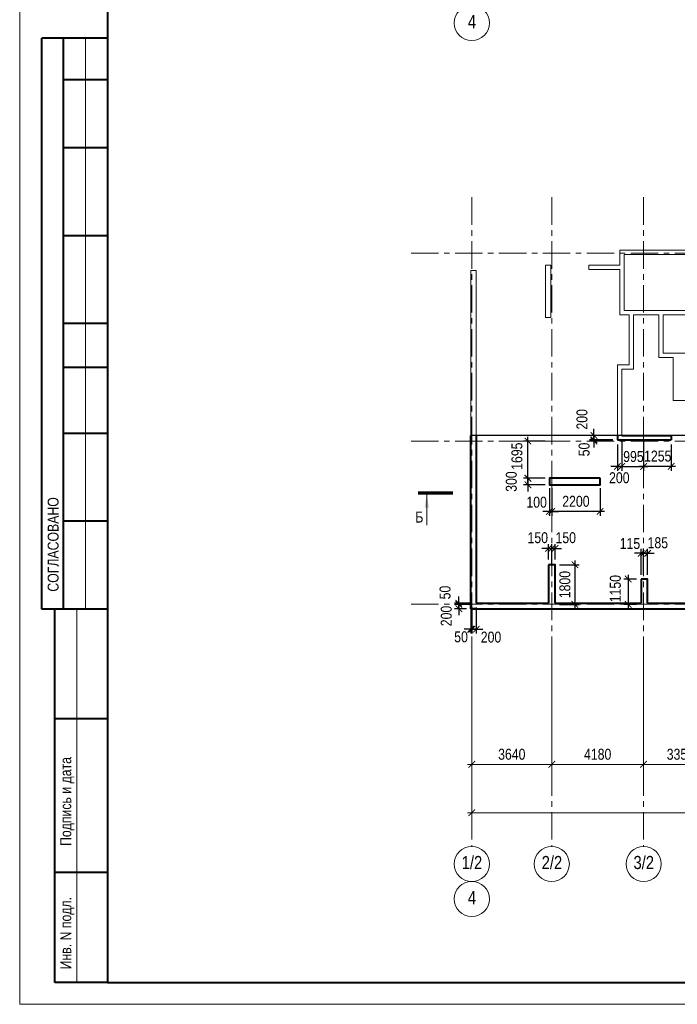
# Model space of a CAD drawing. Extents: x 26966 to 148137, y 549733 to 633733.
# Tile 1 of 29: x 26966 to 56902, y 549733 to 594573. Entities that reach past the tile are written whole.
import ezdxf
from ezdxf.enums import TextEntityAlignment as Align

# ---------------------------------------------------------------- set-up
doc = ezdxf.new("R2010")
doc.units = 0
doc.header["$LTSCALE"] = 1000
doc.header["$MEASUREMENT"] = 0
doc.linetypes.add('CENTER', pattern=[2, 1.25, -0.25, 0.25, -0.25])
for name, color, linetype, lineweight in [('СК-040-С(тены)', 12, 'Continuous', 40), ('СК-041-С-СТЕНЫ НЕВИДИМЫЕ', 12, 'Continuous', 20), ('СК-043-С-ПИЛОНЫ', 5, 'Continuous', 40), ('СК-100-О(си)', 7, 'CENTER', 15), ('СК-100-О(си)_имя', 7, 'CENTER', 15), ('СК-110-О-РАЗМЕРЫ', 7, 'Continuous', 15), ('СК-200-Р(амка)', 7, 'Continuous', 40), ('СК-210-Р-РАМКА ЛИНИИ ТОНКИЕ', 7, 'Continuous', 15), ('СК-300-Р(азмеры)', 7, 'Continuous', 20), ('СК-343-Р-КОЛОННЫ', 7, 'Continuous', 13), ('СК-400-Т(екст)', 7, 'Continuous', 20), ('СК-500-С(ечения)', 5, 'Continuous', 40)]:
    doc.layers.add(name, color=color, linetype=linetype, lineweight=lineweight)
doc.styles.add('ARIAL_annotative', font='arial.ttf', dxfattribs={"width": 0.8, "height": 2.5})
doc.styles.add('RUSS', font='arial.ttf', dxfattribs={"width": 0.8})
doc.dimstyles.new('100-200', dxfattribs={"dimscale": 0, "dimtxt": 500, "dimasz": 300, "dimexe": 200, "dimexo": 200, "dimgap": 200, "dimtad": 1, "dimdec": 0, "dimzin": 0, "dimdsep": 46, "dimtxsty": 'RUSS', "dimblk": 'ARCHTICK', "dimcen": 0.096, "dimdle": 200, "dimclrd": 7, "dimclre": 7, "dimclrt": 256, "dimadec": 0, "dimazin": 0, "dimtfac": 1, "dimtdec": 0, "dimtmove": 2, "dimatfit": 3, "dimldrblk": 'OBLIQUE', "dimfxl": 1, "dimtolj": 1, "dimtzin": 0, "dimarcsym": 0})

# ---------------------------------------------------------------- blocks, each defined once
blk = doc.blocks.new('_ArchTick')
at = {"color": 0, "linetype": 'ByBlock', "const_width": 0.15}
blk.add_lwpolyline([(-0.5, -0.5), (0.5, 0.5)], dxfattribs=at)
blk = doc.blocks.new('*D35')
at = {"layer": 'Defpoints', "color": 0, "transparency": 16777216}
for p in [(-43920, -2470), (-40280, -2470), (-40280, -7287)]:
    blk.add_point(p, dxfattribs=at)
at = {"layer": 'СК-110-О-РАЗМЕРЫ', "color": 7, "lineweight": -2, "transparency": 16777216}
for p, q in [((-43920, -2670), (-43920, -7487)), ((-40280, -2670), (-40280, -7487)), ((-44120, -7287), (-40080, -7287))]:
    blk.add_line(p, q, dxfattribs=at)
at = {"layer": 'СК-110-О-РАЗМЕРЫ', "color": 7, "lineweight": -2, "transparency": 16777216, "xscale": 300, "yscale": 300, "zscale": 300, "rotation": 180}
blk.add_blockref('_ArchTick', (-43920, -7287), dxfattribs=at)
at = {"layer": 'СК-110-О-РАЗМЕРЫ', "color": 7, "lineweight": -2, "transparency": 16777216, "xscale": 300, "yscale": 300, "zscale": 300}
blk.add_blockref('_ArchTick', (-40280, -7287), dxfattribs=at)
at = {"layer": 'СК-110-О-РАЗМЕРЫ', "transparency": 16777216, "insert": (-42100, -6831), "char_height": 500, "attachment_point": 5, "style": 'RUSS'}
blk.add_mtext('\\A1;3640', dxfattribs=at)
blk = doc.blocks.new('_Oblique')
at = {"color": 0, "linetype": 'ByBlock', "lineweight": -2}
blk.add_line((-0.5, -0.5), (0.5, 0.5), dxfattribs=at)
blk = doc.blocks.new('*D36')
at = {"layer": 'Defpoints', "color": 0, "transparency": 16777216}
for p in [(-40280, -2470), (-36100, -2470), (-40280, -7287)]:
    blk.add_point(p, dxfattribs=at)
at = {"layer": 'СК-110-О-РАЗМЕРЫ', "color": 7, "lineweight": -2, "transparency": 16777216}
for p, q in [((-40280, -2670), (-40280, -7487)), ((-36100, -2670), (-36100, -7487)), ((-35900, -7287), (-40480, -7287))]:
    blk.add_line(p, q, dxfattribs=at)
at = {"layer": 'СК-110-О-РАЗМЕРЫ', "color": 7, "lineweight": -2, "transparency": 16777216, "xscale": 300, "yscale": 300, "zscale": 300, "rotation": 180}
blk.add_blockref('_ArchTick', (-40280, -7287), dxfattribs=at)
at = {"layer": 'СК-110-О-РАЗМЕРЫ', "color": 7, "lineweight": -2, "transparency": 16777216, "xscale": 300, "yscale": 300, "zscale": 300}
blk.add_blockref('_ArchTick', (-36100, -7287), dxfattribs=at)
at = {"layer": 'СК-110-О-РАЗМЕРЫ', "transparency": 16777216, "insert": (-38190, -6831), "char_height": 500, "attachment_point": 5, "style": 'RUSS'}
blk.add_mtext('\\A1;4180', dxfattribs=at)
blk = doc.blocks.new('*D37')
at = {"layer": 'Defpoints', "color": 0, "transparency": 16777216}
for p in [(-36100, -2470), (-32750, -2470), (-32750, -7287)]:
    blk.add_point(p, dxfattribs=at)
at = {"layer": 'СК-110-О-РАЗМЕРЫ', "color": 7, "lineweight": -2, "transparency": 16777216}
for p, q in [((-36100, -2670), (-36100, -7487)), ((-32750, -2670), (-32750, -7487)), ((-36300, -7287), (-32550, -7287))]:
    blk.add_line(p, q, dxfattribs=at)
at = {"layer": 'СК-110-О-РАЗМЕРЫ', "color": 7, "lineweight": -2, "transparency": 16777216, "xscale": 300, "yscale": 300, "zscale": 300, "rotation": 180}
blk.add_blockref('_ArchTick', (-36100, -7287), dxfattribs=at)
at = {"layer": 'СК-110-О-РАЗМЕРЫ', "color": 7, "lineweight": -2, "transparency": 16777216, "xscale": 300, "yscale": 300, "zscale": 300}
blk.add_blockref('_ArchTick', (-32750, -7287), dxfattribs=at)
at = {"layer": 'СК-110-О-РАЗМЕРЫ', "transparency": 16777216, "insert": (-34425, -6831), "char_height": 500, "attachment_point": 5, "style": 'RUSS'}
blk.add_mtext('\\A1;3350', dxfattribs=at)
blk = doc.blocks.new('*D34')
at = {"layer": 'Defpoints', "color": 0, "transparency": 16777216}
for p in [(-43920, -7287), (-21750, -7287), (-21750, -9492)]:
    blk.add_point(p, dxfattribs=at)
at = {"layer": 'СК-110-О-РАЗМЕРЫ', "color": 7, "lineweight": -2, "transparency": 16777216}
for p, q in [((-43920, -7487), (-43920, -9692)), ((-21750, -7487), (-21750, -9692)), ((-44120, -9492), (-21550, -9492))]:
    blk.add_line(p, q, dxfattribs=at)
at = {"layer": 'СК-110-О-РАЗМЕРЫ', "color": 7, "lineweight": -2, "transparency": 16777216, "xscale": 300, "yscale": 300, "zscale": 300, "rotation": 180}
blk.add_blockref('_ArchTick', (-43920, -9492), dxfattribs=at)
at = {"layer": 'СК-110-О-РАЗМЕРЫ', "color": 7, "lineweight": -2, "transparency": 16777216, "xscale": 300, "yscale": 300, "zscale": 300}
blk.add_blockref('_ArchTick', (-21750, -9492), dxfattribs=at)
at = {"layer": 'СК-110-О-РАЗМЕРЫ', "transparency": 16777216, "insert": (-32835, -9037), "char_height": 500, "attachment_point": 5, "style": 'RUSS'}
blk.add_mtext('\\A1;22170', dxfattribs=at)
blk = doc.blocks.new('*D209')
at = {"layer": 'Defpoints', "color": 0, "transparency": 16777216}
for p in [(53107, 575434), (54110, 575434), (54312, 575634)]:
    blk.add_point(p, dxfattribs=at)
at = {"layer": 'СК-343-Р-КОЛОННЫ', "color": 7, "lineweight": -2, "transparency": 16777216}
for p, q in [((53107, 575634), (53107, 575934)), ((54112, 575634), (52907, 575634)), ((53910, 575434), (52907, 575434)), ((53107, 575634), (53107, 575434)), ((53107, 575434), (53107, 575134))]:
    blk.add_line(p, q, dxfattribs=at)
at = {"layer": 'СК-343-Р-КОЛОННЫ', "color": 7, "lineweight": -2, "transparency": 16777216, "xscale": 300, "yscale": 300, "zscale": 300}
for p, rotation in [((53107, 575634), 270), ((53107, 575434), 90)]:
    blk.add_blockref('_ArchTick', p, dxfattribs=dict(at, rotation=rotation))
at = {"layer": 'СК-343-Р-КОЛОННЫ', "transparency": 16777216, "insert": (52564, 576373), "char_height": 500, "attachment_point": 5, "rotation": 90, "style": 'RUSS'}
blk.add_mtext('\\A1;200', dxfattribs=at)
blk = doc.blocks.new('Сечение')
at = {"layer": 'СК-500-С(ечения)', "linetype": 'Continuous', "lineweight": 15, "ltscale": 100}
blk.add_line((-200, -35), (-200, -735), dxfattribs=at)
at = {"layer": 'СК-500-С(ечения)', "linetype": 'Continuous', "ltscale": 100, "const_width": 70}
blk.add_lwpolyline([(-400, 0), (400, 0)], dxfattribs=at)
at = {"layer": 'СК-500-С(ечения)', "linetype": 'Continuous', "ltscale": 100}
blk.add_solid([(-200, -35), (-250, -335), (-150, -335)], dxfattribs=at)
blk = doc.blocks.new('*D266')
at = {"layer": 'Defpoints', "color": 0, "transparency": 16777216}
for p in [(51087, 573688), (50103, 573388), (51087, 573388)]:
    blk.add_point(p, dxfattribs=at)
at = {"layer": 'СК-343-Р-КОЛОННЫ', "color": 7, "lineweight": -2, "transparency": 16777216}
for p, q in [((50103, 573688), (50103, 573988)), ((50887, 573688), (49903, 573688)), ((50103, 573688), (50103, 573388)), ((50887, 573388), (49903, 573388)), ((50103, 573388), (50103, 573088))]:
    blk.add_line(p, q, dxfattribs=at)
at = {"layer": 'СК-343-Р-КОЛОННЫ', "color": 7, "lineweight": -2, "transparency": 16777216, "xscale": 300, "yscale": 300, "zscale": 300}
for p, rotation in [((50103, 573688), 270), ((50103, 573388), 90)]:
    blk.add_blockref('_ArchTick', p, dxfattribs=dict(at, rotation=rotation))
at = {"layer": 'СК-343-Р-КОЛОННЫ', "transparency": 16777216, "insert": (49347, 573538), "char_height": 500, "attachment_point": 5, "rotation": 90, "style": 'RUSS'}
blk.add_mtext('\\A1;300', dxfattribs=at)
blk = doc.blocks.new('*D267')
at = {"layer": 'Defpoints', "color": 0, "transparency": 16777216}
for p in [(50102, 575383), (51087, 575383), (51087, 573688)]:
    blk.add_point(p, dxfattribs=at)
at = {"layer": 'СК-343-Р-КОЛОННЫ', "color": 7, "lineweight": -2, "transparency": 16777216}
for p, q in [((50887, 575383), (49902, 575383)), ((50102, 573488), (50102, 575583)), ((50887, 573688), (49902, 573688))]:
    blk.add_line(p, q, dxfattribs=at)
at = {"layer": 'СК-343-Р-КОЛОННЫ', "color": 7, "lineweight": -2, "transparency": 16777216, "xscale": 300, "yscale": 300, "zscale": 300}
for p, rotation in [((50102, 575383), 90), ((50102, 573688), 270)]:
    blk.add_blockref('_ArchTick', p, dxfattribs=dict(at, rotation=rotation))
at = {"layer": 'СК-343-Р-КОЛОННЫ', "transparency": 16777216, "insert": (49603, 574695), "char_height": 500, "attachment_point": 5, "rotation": 90, "style": 'RUSS'}
blk.add_mtext('\\A1;1695', dxfattribs=at)
blk = doc.blocks.new('*D268')
at = {"layer": 'Defpoints', "color": 0, "transparency": 16777216}
for p in [(51187, 573438), (53387, 573438), (51187, 572182)]:
    blk.add_point(p, dxfattribs=at)
at = {"layer": 'СК-343-Р-КОЛОННЫ', "color": 7, "lineweight": -2, "transparency": 16777216}
for p, q in [((51187, 573238), (51187, 571982)), ((53387, 573238), (53387, 571982)), ((53587, 572182), (50987, 572182))]:
    blk.add_line(p, q, dxfattribs=at)
at = {"layer": 'СК-343-Р-КОЛОННЫ', "color": 7, "lineweight": -2, "transparency": 16777216, "xscale": 300, "yscale": 300, "zscale": 300, "rotation": 180}
blk.add_blockref('_ArchTick', (51187, 572182), dxfattribs=at)
at = {"layer": 'СК-343-Р-КОЛОННЫ', "color": 7, "lineweight": -2, "transparency": 16777216, "xscale": 300, "yscale": 300, "zscale": 300}
blk.add_blockref('_ArchTick', (53387, 572182), dxfattribs=at)
at = {"layer": 'СК-343-Р-КОЛОННЫ', "transparency": 16777216, "insert": (52287, 572637), "char_height": 500, "attachment_point": 5, "style": 'RUSS'}
blk.add_mtext('\\A1;2200', dxfattribs=at)
blk = doc.blocks.new('*D269')
at = {"layer": 'Defpoints', "color": 0, "transparency": 16777216}
for p in [(51087, 573438), (51187, 573438), (51187, 572182)]:
    blk.add_point(p, dxfattribs=at)
at = {"layer": 'СК-343-Р-КОЛОННЫ', "color": 7, "lineweight": -2, "transparency": 16777216}
for p, q in [((51087, 573238), (51087, 571982)), ((51187, 573238), (51187, 571982)), ((51087, 572182), (50787, 572182)), ((51087, 572182), (51187, 572182)), ((51187, 572182), (51487, 572182))]:
    blk.add_line(p, q, dxfattribs=at)
at = {"layer": 'СК-343-Р-КОЛОННЫ', "color": 7, "lineweight": -2, "transparency": 16777216, "xscale": 300, "yscale": 300, "zscale": 300}
blk.add_blockref('_ArchTick', (51087, 572182), dxfattribs=at)
at = {"layer": 'СК-343-Р-КОЛОННЫ', "color": 7, "lineweight": -2, "transparency": 16777216, "xscale": 300, "yscale": 300, "zscale": 300, "rotation": 180}
blk.add_blockref('_ArchTick', (51187, 572182), dxfattribs=at)
at = {"layer": 'СК-343-Р-КОЛОННЫ', "transparency": 16777216, "insert": (50498, 572596), "char_height": 500, "attachment_point": 5, "style": 'RUSS'}
blk.add_mtext('\\A1;100', dxfattribs=at)
blk = doc.blocks.new('*D293')
at = {"layer": 'Defpoints', "color": 0, "transparency": 16777216}
for p in [(51187, 570494), (51037, 569788), (51187, 569498)]:
    blk.add_point(p, dxfattribs=at)
at = {"layer": 'СК-343-Р-КОЛОННЫ', "color": 7, "lineweight": -2, "transparency": 16777216}
for p, q in [((51037, 570494), (50737, 570494)), ((51037, 569988), (51037, 570694)), ((51037, 570494), (51187, 570494)), ((51187, 569698), (51187, 570694)), ((51187, 570494), (51487, 570494))]:
    blk.add_line(p, q, dxfattribs=at)
at = {"layer": 'СК-343-Р-КОЛОННЫ', "color": 7, "lineweight": -2, "transparency": 16777216, "xscale": 300, "yscale": 300, "zscale": 300}
blk.add_blockref('_ArchTick', (51037, 570494), dxfattribs=at)
at = {"layer": 'СК-343-Р-КОЛОННЫ', "color": 7, "lineweight": -2, "transparency": 16777216, "xscale": 300, "yscale": 300, "zscale": 300, "rotation": 180}
blk.add_blockref('_ArchTick', (51187, 570494), dxfattribs=at)
at = {"layer": 'СК-343-Р-КОЛОННЫ', "transparency": 16777216, "insert": (50550, 570980), "char_height": 500, "attachment_point": 5, "style": 'RUSS'}
blk.add_mtext('\\A1;150', dxfattribs=at)
blk = doc.blocks.new('*D294')
at = {"layer": 'Defpoints', "color": 0, "transparency": 16777216}
for p in [(51187, 570494), (51187, 569498), (51337, 569788)]:
    blk.add_point(p, dxfattribs=at)
at = {"layer": 'СК-343-Р-КОЛОННЫ', "color": 7, "lineweight": -2, "transparency": 16777216}
for p, q in [((51187, 570494), (50887, 570494)), ((51187, 569698), (51187, 570694)), ((51337, 570494), (51187, 570494)), ((51337, 569988), (51337, 570694)), ((51337, 570494), (51637, 570494))]:
    blk.add_line(p, q, dxfattribs=at)
at = {"layer": 'СК-343-Р-КОЛОННЫ', "color": 7, "lineweight": -2, "transparency": 16777216, "xscale": 300, "yscale": 300, "zscale": 300}
blk.add_blockref('_ArchTick', (51187, 570494), dxfattribs=at)
at = {"layer": 'СК-343-Р-КОЛОННЫ', "color": 7, "lineweight": -2, "transparency": 16777216, "xscale": 300, "yscale": 300, "zscale": 300, "rotation": 180}
blk.add_blockref('_ArchTick', (51337, 570494), dxfattribs=at)
at = {"layer": 'СК-343-Р-КОЛОННЫ', "transparency": 16777216, "insert": (51824, 570980), "char_height": 500, "attachment_point": 5, "style": 'RUSS'}
blk.add_mtext('\\A1;150', dxfattribs=at)
blk = doc.blocks.new('*D295')
at = {"layer": 'Defpoints', "color": 0, "transparency": 16777216}
for p in [(55367, 570271), (55252, 569099), (55367, 569098)]:
    blk.add_point(p, dxfattribs=at)
at = {"layer": 'СК-343-Р-КОЛОННЫ', "color": 7, "lineweight": -2, "transparency": 16777216}
for p, q in [((55252, 569299), (55252, 570471)), ((55367, 569298), (55367, 570471)), ((55252, 570271), (54952, 570271)), ((55252, 570271), (55367, 570271)), ((55367, 570271), (55667, 570271))]:
    blk.add_line(p, q, dxfattribs=at)
at = {"layer": 'СК-343-Р-КОЛОННЫ', "color": 7, "lineweight": -2, "transparency": 16777216, "xscale": 300, "yscale": 300, "zscale": 300}
blk.add_blockref('_ArchTick', (55252, 570271), dxfattribs=at)
at = {"layer": 'СК-343-Р-КОЛОННЫ', "color": 7, "lineweight": -2, "transparency": 16777216, "xscale": 300, "yscale": 300, "zscale": 300, "rotation": 180}
blk.add_blockref('_ArchTick', (55367, 570271), dxfattribs=at)
at = {"layer": 'СК-343-Р-КОЛОННЫ', "transparency": 16777216, "insert": (54746, 570714), "char_height": 500, "attachment_point": 5, "style": 'RUSS'}
blk.add_mtext('\\A1;115', dxfattribs=at)
blk = doc.blocks.new('*D296')
at = {"layer": 'Defpoints', "color": 0, "transparency": 16777216}
for p in [(55367, 570271), (55367, 569098), (55552, 569099)]:
    blk.add_point(p, dxfattribs=at)
at = {"layer": 'СК-343-Р-КОЛОННЫ', "color": 7, "lineweight": -2, "transparency": 16777216}
for p, q in [((55367, 569298), (55367, 570471)), ((55552, 569299), (55552, 570471)), ((55367, 570271), (55067, 570271)), ((55552, 570271), (55367, 570271)), ((55552, 570271), (55852, 570271))]:
    blk.add_line(p, q, dxfattribs=at)
at = {"layer": 'СК-343-Р-КОЛОННЫ', "color": 7, "lineweight": -2, "transparency": 16777216, "xscale": 300, "yscale": 300, "zscale": 300}
blk.add_blockref('_ArchTick', (55367, 570271), dxfattribs=at)
at = {"layer": 'СК-343-Р-КОЛОННЫ', "color": 7, "lineweight": -2, "transparency": 16777216, "xscale": 300, "yscale": 300, "zscale": 300, "rotation": 180}
blk.add_blockref('_ArchTick', (55552, 570271), dxfattribs=at)
at = {"layer": 'СК-343-Р-КОЛОННЫ', "transparency": 16777216, "insert": (56016, 570749), "char_height": 500, "attachment_point": 5, "style": 'RUSS'}
blk.add_mtext('\\A1;185', dxfattribs=at)
blk = doc.blocks.new('*D297')
at = {"layer": 'Defpoints', "color": 0, "transparency": 16777216}
for p in [(51337, 569749), (51337, 567948), (52241, 567948)]:
    blk.add_point(p, dxfattribs=at)
at = {"layer": 'СК-343-Р-КОЛОННЫ', "color": 7, "lineweight": -2, "transparency": 16777216}
for p, q in [((52241, 569949), (52241, 567748)), ((51537, 569749), (52441, 569749)), ((51537, 567948), (52441, 567948))]:
    blk.add_line(p, q, dxfattribs=at)
at = {"layer": 'СК-343-Р-КОЛОННЫ', "color": 7, "lineweight": -2, "transparency": 16777216, "xscale": 300, "yscale": 300, "zscale": 300}
for p, rotation in [((52241, 569749), 90), ((52241, 567948), 270)]:
    blk.add_blockref('_ArchTick', p, dxfattribs=dict(at, rotation=rotation))
at = {"layer": 'СК-343-Р-КОЛОННЫ', "transparency": 16777216, "insert": (51786, 568848), "char_height": 500, "attachment_point": 5, "rotation": 90, "style": 'RUSS'}
blk.add_mtext('\\A1;1800', dxfattribs=at)
blk = doc.blocks.new('*D298')
at = {"layer": 'Defpoints', "color": 0, "transparency": 16777216}
for p in [(55252, 569099), (54665, 567948), (55252, 567948)]:
    blk.add_point(p, dxfattribs=at)
at = {"layer": 'СК-343-Р-КОЛОННЫ', "color": 7, "lineweight": -2, "transparency": 16777216}
for p, q in [((55052, 569099), (54465, 569099)), ((54665, 569299), (54665, 567748)), ((55052, 567948), (54465, 567948))]:
    blk.add_line(p, q, dxfattribs=at)
at = {"layer": 'СК-343-Р-КОЛОННЫ', "color": 7, "lineweight": -2, "transparency": 16777216, "xscale": 300, "yscale": 300, "zscale": 300}
for p, rotation in [((54665, 569099), 90), ((54665, 567948), 270)]:
    blk.add_blockref('_ArchTick', p, dxfattribs=dict(at, rotation=rotation))
at = {"layer": 'СК-343-Р-КОЛОННЫ', "transparency": 16777216, "insert": (54084, 568663), "char_height": 500, "attachment_point": 5, "rotation": 90, "style": 'RUSS'}
blk.add_mtext('\\A1;1150', dxfattribs=at)
blk = doc.blocks.new('*D282')
at = {"layer": 'Defpoints', "color": 0, "transparency": 16777216}
for p in [(46954, 567948), (47499, 567948), (47499, 567749)]:
    blk.add_point(p, dxfattribs=at)
at = {"layer": 'СК-343-Р-КОЛОННЫ', "color": 7, "lineweight": -2, "transparency": 16777216}
for p, q in [((46954, 567948), (46954, 568248)), ((47299, 567948), (46754, 567948)), ((47299, 567749), (46754, 567749)), ((46954, 567749), (46954, 567948)), ((46954, 567749), (46954, 567449))]:
    blk.add_line(p, q, dxfattribs=at)
at = {"layer": 'СК-343-Р-КОЛОННЫ', "color": 7, "lineweight": -2, "transparency": 16777216, "xscale": 300, "yscale": 300, "zscale": 300}
for p, rotation in [((46954, 567948), 270), ((46954, 567749), 90)]:
    blk.add_blockref('_ArchTick', p, dxfattribs=dict(at, rotation=rotation))
at = {"layer": 'СК-343-Р-КОЛОННЫ', "transparency": 16777216, "insert": (46386, 567418), "char_height": 500, "attachment_point": 5, "rotation": 90, "style": 'RUSS'}
blk.add_mtext('\\A1;200', dxfattribs=at)
blk = doc.blocks.new('*D283')
at = {"layer": 'Defpoints', "color": 0, "transparency": 16777216}
for p in [(46954, 567948), (47750, 567999), (47750, 567948)]:
    blk.add_point(p, dxfattribs=at)
at = {"layer": 'СК-343-Р-КОЛОННЫ', "color": 7, "lineweight": -2, "transparency": 16777216}
for p, q in [((46954, 567999), (46954, 568299)), ((47550, 567999), (46754, 567999)), ((47550, 567948), (46754, 567948)), ((46954, 567999), (46954, 567948)), ((46954, 567948), (46954, 567648))]:
    blk.add_line(p, q, dxfattribs=at)
at = {"layer": 'СК-343-Р-КОЛОННЫ', "color": 7, "lineweight": -2, "transparency": 16777216, "xscale": 300, "yscale": 300, "zscale": 300}
for p, rotation in [((46954, 567999), 270), ((46954, 567948), 90)]:
    blk.add_blockref('_ArchTick', p, dxfattribs=dict(at, rotation=rotation))
at = {"layer": 'СК-343-Р-КОЛОННЫ', "transparency": 16777216, "insert": (46331, 568485), "char_height": 500, "attachment_point": 5, "rotation": 90, "style": 'RUSS'}
blk.add_mtext('\\A1;50', dxfattribs=at)
blk = doc.blocks.new('*D235')
at = {"layer": 'Defpoints', "color": 0, "transparency": 16777216}
for p in [(53107, 575383), (54172, 575434), (54172, 575383)]:
    blk.add_point(p, dxfattribs=at)
at = {"layer": 'СК-343-Р-КОЛОННЫ', "color": 7, "lineweight": -2, "transparency": 16777216}
for p, q in [((53972, 575434), (52907, 575434)), ((53972, 575383), (52907, 575383)), ((53107, 575434), (53107, 575734)), ((53107, 575434), (53107, 575383)), ((53107, 575383), (53107, 575083))]:
    blk.add_line(p, q, dxfattribs=at)
at = {"layer": 'СК-343-Р-КОЛОННЫ', "color": 7, "lineweight": -2, "transparency": 16777216, "xscale": 300, "yscale": 300, "zscale": 300}
for p, rotation in [((53107, 575434), 270), ((53107, 575383), 90)]:
    blk.add_blockref('_ArchTick', p, dxfattribs=dict(at, rotation=rotation))
at = {"layer": 'СК-343-Р-КОЛОННЫ', "transparency": 16777216, "insert": (52662, 575000), "char_height": 500, "attachment_point": 5, "rotation": 90, "style": 'RUSS'}
blk.add_mtext('\\A1;50', dxfattribs=at)
blk = doc.blocks.new('*D236')
at = {"layer": 'Defpoints', "color": 0, "transparency": 16777216}
for p in [(54374, 575634), (55368, 575634), (55368, 574228)]:
    blk.add_point(p, dxfattribs=at)
at = {"layer": 'СК-343-Р-КОЛОННЫ', "color": 7, "lineweight": -2, "transparency": 16777216}
for p, q in [((54374, 575434), (54374, 574028)), ((55368, 575434), (55368, 574028)), ((54174, 574228), (55568, 574228))]:
    blk.add_line(p, q, dxfattribs=at)
at = {"layer": 'СК-343-Р-КОЛОННЫ', "color": 7, "lineweight": -2, "transparency": 16777216, "xscale": 300, "yscale": 300, "zscale": 300, "rotation": 180}
blk.add_blockref('_ArchTick', (54374, 574228), dxfattribs=at)
at = {"layer": 'СК-343-Р-КОЛОННЫ', "color": 7, "lineweight": -2, "transparency": 16777216, "xscale": 300, "yscale": 300, "zscale": 300}
blk.add_blockref('_ArchTick', (55368, 574228), dxfattribs=at)
at = {"layer": 'СК-343-Р-КОЛОННЫ', "transparency": 16777216, "insert": (54905, 574676), "char_height": 500, "attachment_point": 5, "style": 'RUSS'}
blk.add_mtext('\\A1;995', dxfattribs=at)
blk = doc.blocks.new('*D237')
at = {"layer": 'Defpoints', "color": 0, "transparency": 16777216}
for p in [(54174, 575434), (54374, 575634), (54174, 574228)]:
    blk.add_point(p, dxfattribs=at)
at = {"layer": 'СК-343-Р-КОЛОННЫ', "color": 7, "lineweight": -2, "transparency": 16777216}
for p, q in [((54374, 575434), (54374, 574028)), ((54174, 575234), (54174, 574028)), ((54174, 574228), (53874, 574228)), ((54374, 574228), (54174, 574228)), ((54374, 574228), (54674, 574228))]:
    blk.add_line(p, q, dxfattribs=at)
at = {"layer": 'СК-343-Р-КОЛОННЫ', "color": 7, "lineweight": -2, "transparency": 16777216, "xscale": 300, "yscale": 300, "zscale": 300}
blk.add_blockref('_ArchTick', (54174, 574228), dxfattribs=at)
at = {"layer": 'СК-343-Р-КОЛОННЫ', "color": 7, "lineweight": -2, "transparency": 16777216, "xscale": 300, "yscale": 300, "zscale": 300, "rotation": 180}
blk.add_blockref('_ArchTick', (54374, 574228), dxfattribs=at)
at = {"layer": 'СК-343-Р-КОЛОННЫ', "transparency": 16777216, "insert": (54262, 573710), "char_height": 500, "attachment_point": 5, "style": 'RUSS'}
blk.add_mtext('\\A1;200', dxfattribs=at)
blk = doc.blocks.new('*D246')
at = {"layer": 'Defpoints', "color": 0, "transparency": 16777216}
for p in [(55368, 575434), (56624, 575434), (55368, 574228)]:
    blk.add_point(p, dxfattribs=at)
at = {"layer": 'СК-343-Р-КОЛОННЫ', "color": 7, "lineweight": -2, "transparency": 16777216}
for p, q in [((55368, 575234), (55368, 574028)), ((56624, 575234), (56624, 574028)), ((56824, 574228), (55168, 574228))]:
    blk.add_line(p, q, dxfattribs=at)
at = {"layer": 'СК-343-Р-КОЛОННЫ', "color": 7, "lineweight": -2, "transparency": 16777216, "xscale": 300, "yscale": 300, "zscale": 300, "rotation": 180}
blk.add_blockref('_ArchTick', (55368, 574228), dxfattribs=at)
at = {"layer": 'СК-343-Р-КОЛОННЫ', "color": 7, "lineweight": -2, "transparency": 16777216, "xscale": 300, "yscale": 300, "zscale": 300}
blk.add_blockref('_ArchTick', (56624, 574228), dxfattribs=at)
at = {"layer": 'СК-343-Р-КОЛОННЫ', "transparency": 16777216, "insert": (56011, 574696), "char_height": 500, "attachment_point": 5, "style": 'RUSS'}
blk.add_mtext('\\A1;1255', dxfattribs=at)
blk = doc.blocks.new('A$Cc2edbf5f-тех')
at = {"layer": 'СК-040-С(тены)'}
for p, q in [((-49, -200), (-49, 7686)), ((203, 7686), (203, 49)), ((6625, 7686), (6625, 7485)), ((6826, 7685), (9074, 7685)), ((9074, 7685), (9074, 7485)), ((6625, 7485), (9074, 7485)), ((203, 49), (3490, 49)), ((3790, 49), (7705, 50)), ((8005, 50), (11150, 50)), ((-49, -200), (44120, -200)), ((203, -200), (-49, -200))]:
    blk.add_line(p, q, dxfattribs=at)
at = {"layer": 'СК-041-С-СТЕНЫ НЕВИДИМЫЕ'}
for p, q in [((-49, 15201), (203, 15201)), ((-49, 7686), (-49, 15201)), ((203, 15201), (203, 7686)), ((6740, 15241), (6740, 13185)), ((6740, 13185), (7160, 13185)), ((7160, 13185), (7160, 10905)), ((6775, 10905), (6625, 10905)), ((6625, 10905), (6625, 7686)), ((7160, 10905), (6775, 10905)), ((6775, 10905), (6775, 10905)), ((7095, 10705), (6825, 10705)), ((6825, 10705), (6825, 7686)), ((7360, 10705), (7095, 10705)), ((7095, 10705), (7095, 10705))]:
    blk.add_line(p, q, dxfattribs=at)
for points in [[(6740, 16135), (6740, 15441)], [(11460, 13185), (15390, 13185), (15390, 16135), (6740, 16135)], [(6940, 15935), (6940, 13385), (6940, 13385), (6940, 13385)], [(6940, 15935), (12860, 15935), (12860, 14655)], [(15190, 15935), (15190, 13385), (6940, 13385)], [(6740, 15241), (5320, 15241), (5320, 15441), (6740, 15441)], [(7360, 10705), (7360, 13185), (8510, 13185), (8510, 11235), (9170, 11235)], [(8710, 11435), (8710, 13185), (11260, 13185), (11260, 11435)], [(9170, 11235), (9170, 9285), (11460, 9285), (11460, 13185)], [(11260, 11435), (8710, 11435)]]:
    blk.add_lwpolyline(points, dxfattribs=at)
blk.add_lwpolyline([(3348, 15440), (3599, 15440), (3599, 13061), (3348, 13061)], close=True, dxfattribs=at)
at = {"layer": 'СК-043-С-ПИЛОНЫ'}
blk.add_lwpolyline([(5840, 5740), (3540, 5740), (3540, 5440), (5840, 5440)], close=True, dxfattribs=at)
for points in [[(3490, 1800), (3490, 49)], [(3790, 49), (3790, 1800), (3490, 1800)], [(7705, 1150), (7705, 50)], [(8005, 50), (8005, 1150), (7705, 1150)]]:
    blk.add_lwpolyline(points, dxfattribs=at)
blk = doc.blocks.new('A$C24f80df3')
at = {"layer": 'СК-040-С(тены)', "color": 3, "lineweight": 25}
blk.add_lwpolyline([(-1, 7685), (-1, -200), (44168, -200), (44168, 5491), (41149, 5491), (41149, 7685), (29438, 7685), (29438, 10290), (26147, 10290), (26147, 11866), (26147, 12520), (22068, 12520), (22068, 9790), (18477, 9790), (18477, 6185), (16698, 6185), (16698, 7685), (-1, 7685)], dxfattribs=at)
blk = doc.blocks.new('*D308')
at = {"layer": 'Defpoints', "color": 0, "transparency": 16777216}
for p in [(47498, 567997), (47547, 567998), (47547, 566815)]:
    blk.add_point(p, dxfattribs=at)
at = {"layer": 'СК-343-Р-КОЛОННЫ', "color": 7, "lineweight": -2, "transparency": 16777216}
for p, q in [((47498, 567797), (47498, 566615)), ((47547, 567798), (47547, 566615)), ((47498, 566815), (47198, 566815)), ((47498, 566815), (47547, 566815)), ((47547, 566815), (47847, 566815))]:
    blk.add_line(p, q, dxfattribs=at)
at = {"layer": 'СК-343-Р-КОЛОННЫ', "color": 7, "lineweight": -2, "transparency": 16777216, "xscale": 300, "yscale": 300, "zscale": 300}
blk.add_blockref('_ArchTick', (47498, 566815), dxfattribs=at)
at = {"layer": 'СК-343-Р-КОЛОННЫ', "color": 7, "lineweight": -2, "transparency": 16777216, "xscale": 300, "yscale": 300, "zscale": 300, "rotation": 180}
blk.add_blockref('_ArchTick', (47547, 566815), dxfattribs=at)
at = {"layer": 'СК-343-Р-КОЛОННЫ', "transparency": 16777216, "insert": (47058, 566466), "char_height": 500, "attachment_point": 5, "style": 'RUSS'}
blk.add_mtext('\\A1;50', dxfattribs=at)
blk = doc.blocks.new('*D309')
at = {"layer": 'Defpoints', "color": 0, "transparency": 16777216}
for p in [(47547, 567998), (47747, 567998), (47547, 566815)]:
    blk.add_point(p, dxfattribs=at)
at = {"layer": 'СК-343-Р-КОЛОННЫ', "color": 7, "lineweight": -2, "transparency": 16777216}
for p, q in [((47547, 567798), (47547, 566615)), ((47747, 567798), (47747, 566615)), ((47547, 566815), (47247, 566815)), ((47747, 566815), (47547, 566815)), ((47747, 566815), (48047, 566815))]:
    blk.add_line(p, q, dxfattribs=at)
at = {"layer": 'СК-343-Р-КОЛОННЫ', "color": 7, "lineweight": -2, "transparency": 16777216, "xscale": 300, "yscale": 300, "zscale": 300}
blk.add_blockref('_ArchTick', (47547, 566815), dxfattribs=at)
at = {"layer": 'СК-343-Р-КОЛОННЫ', "color": 7, "lineweight": -2, "transparency": 16777216, "xscale": 300, "yscale": 300, "zscale": 300, "rotation": 180}
blk.add_blockref('_ArchTick', (47747, 566815), dxfattribs=at)
at = {"layer": 'СК-343-Р-КОЛОННЫ', "transparency": 16777216, "insert": (48422, 566452), "char_height": 500, "attachment_point": 5, "style": 'RUSS'}
blk.add_mtext('\\A1;200', dxfattribs=at)
blk = doc.blocks.new('оси')
at = {"layer": 'СК-100-О(си)'}
for p, q in [((-43920.2, 18534.9), (-43920.2, -11023.5)), ((-40280.2, 18534.9), (-40280.2, -11023.5)), ((-36100.2, 18534.9), (-36100.2, -11023.5)), ((-46685.3, 15985), (4554.2, 15985)), ((-46685.3, 7435), (4554.2, 7435)), ((-46685.3, 0), (4554.2, 0))]:
    blk.add_line(p, q, dxfattribs=at)
at = {"layer": 'СК-100-О(си)', "linetype": 'Continuous'}
for centre in [(-43920.2, -11823.5), (-40280.2, -11823.5), (-36100.2, -11823.5), (-43920.2, -13423.5)]:
    blk.add_circle(centre, 800, dxfattribs=at)
at = {"layer": 'СК-100-О(си)_имя', "style": 'RUSS', "width": 0.8}
for s, p in [('1/2', (-43912.4, -11757.8)), ('2/2', (-40272.4, -11757.8)), ('3/2', (-36092.4, -11757.8)), ('4', (-43912.4, -13357.8))]:
    blk.add_text(s, height=600, dxfattribs=at).set_placement(p, align=Align.MIDDLE_CENTER)
at = {"layer": 'СК-110-О-РАЗМЕРЫ'}
for base, p1, p2, picture, middle in [((-40280.2, -7286.6), (-43920.2, -2469.7), (-40280.2, -2469.7), '*D35', (-42100.2, -6831.1)), ((-32750.1, -7286.6), (-36100.2, -2469.7), (-32750.1, -2469.7), '*D37', (-34425.2, -6831.1)), ((-21750, -9492.1), (-43920.2, -7286.6), (-21750, -7286.6), '*D34', (-32835.1, -9036.8))]:
    dim = blk.add_linear_dim(base=base, p1=p1, p2=p2, dimstyle='100-200', override={"dimscale": 1}, dxfattribs=at)
    dim.commit()
    dim.dimension.update_dxf_attribs({"geometry": picture, "text_midpoint": middle})
dim = blk.add_linear_dim(base=(-40280.2, -7286.6), p1=(-36100.2, -2469.7), p2=(-40280.2, -2469.7), angle=180, dimstyle='100-200', override={"dimscale": 1}, dxfattribs=at)
dim.commit()
dim.dimension.update_dxf_attribs({"geometry": '*D36', "text_midpoint": (-38190.2, -6831.3)})
blk = doc.blocks.new('A$C858fb3ef')
at = {"layer": 'СК-300-Р(азмеры)'}
blk.add_blockref('оси', (0, 0), dxfattribs=at)
blk = doc.blocks.new('A$C573b34c5')
blk.add_blockref('A$C858fb3ef', (0, 0))

msp = doc.modelspace()

# ---------------------------------------------------------------- linework, layer by layer
at = {"layer": 'СК-200-Р(амка)'}
for p, q in [((30965.8, 632733), (30965.8, 550733)), ((30965.8, 593733), (27965.8, 593733)), ((27965.8, 567733), (27965.8, 593733)), ((28965.8, 567733), (28965.8, 593733)), ((30965.8, 591833), (28965.8, 591833)), ((30965.8, 588733), (28965.8, 588733)), ((30965.8, 584733), (28965.8, 584733)), ((30965.8, 580733), (28965.8, 580733)), ((30965.8, 578733), (28965.8, 578733)), ((30965.8, 575733), (28965.8, 575733)), ((30965.8, 571733), (28965.8, 571733)), ((30965.8, 567733), (27965.8, 567733)), ((28565.8, 550733), (28565.8, 567733)), ((30965.8, 562733), (28565.8, 562733)), ((30965.8, 555733), (28565.8, 555733)), ((30965.8, 550733), (144765.8, 550733))]:
    msp.add_line(p, q, dxfattribs=at)
at = {"layer": 'СК-210-Р-РАМКА ЛИНИИ ТОНКИЕ'}
for p, q in [((26965.8, 549733), (26965.8, 633733)), ((29965.8, 567733), (29965.8, 593733)), ((29565.8, 550733), (29565.8, 567733)), ((145765.8, 549733), (26965.8, 549733))]:
    msp.add_line(p, q, dxfattribs=at)
at = {"layer": 'СК-210-Р-РАМКА ЛИНИИ ТОНКИЕ', "lineweight": 40, "ltscale": 2}
msp.add_line((30965.8, 550733), (28565.8, 550733), dxfattribs=at)

# ---------------------------------------------------------------- block references
at = {"layer": 'СК-300-Р(азмеры)'}
for p in [(91467.5, 607842.9), (91467.5, 567948.3)]:
    msp.add_blockref('A$C573b34c5', p, dxfattribs=at)
at = {"layer": 'СК-343-Р-КОЛОННЫ'}
msp.add_blockref('A$Cc2edbf5f-тех', (47547.3, 567948.3), dxfattribs=at)
at = {"layer": 'СК-343-Р-КОЛОННЫ', "lineweight": 40}
msp.add_blockref('A$C24f80df3', (47499.8, 567948.4), dxfattribs=at)
at = {"layer": 'СК-400-Т(екст)', "ltscale": 100, "xscale": 2, "yscale": 2, "zscale": 2, "rotation": 359.9999385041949}
msp.add_blockref('Сечение', (45896.7, 573018), dxfattribs=at)

# ---------------------------------------------------------------- texts
at = {"layer": 'СК-200-Р(амка)', "style": 'RUSS', "width": 0.8}
for s, p in [('СОГЛАСОВАНО', (28738.4, 568525.2)), ('Подпись и дата', (29311, 556944.3)), ('Инв. N подл.', (29311, 551324.6))]:
    msp.add_text(s, height=500, rotation=90, dxfattribs=at).set_placement(p)
at = {"layer": 'СК-500-С(ечения)', "color": 1, "style": 'ARIAL_annotative', "width": 0.8}
msp.add_text('Б', height=500, dxfattribs=at).set_placement((45341.9, 571522), align=Align.BOTTOM_RIGHT)

# ---------------------------------------------------------------- dimensions: what is measured, and where the dimension line sits
at = {"layer": 'СК-343-Р-КОЛОННЫ'}
for base, p1, p2, angle, picture, middle in [((53106.9, 575433.6), (54312.1, 575633.5), (54110.4, 575433.6), 90, '*D209', (52563.9, 576373)), ((50102.3, 575383.3), (51087.2, 573688.5), (51087.2, 575383.3), 90, '*D267', (49602.9, 574695.4)), ((53106.9, 575383.3), (54172, 575433.5), (54172, 575383.3), 90, '*D235', (52662.3, 575000.3)), ((51187.3, 570493.7), (51337.2, 569787.7), (51187.3, 569498.2), 180, '*D294', (51824.2, 570979.9)), ((54665.3, 567948.3), (55252.2, 569098.7), (55252.2, 567948.3), 90, '*D298', (54084.4, 568663.4)), ((46953.9, 567948.3), (47750, 567998.5), (47750, 567948.3), 90, '*D283', (46331, 568484.8)), ((46953.9, 567948.3), (47498.6, 567748.7), (47498.6, 567948.3), 90, '*D282', (46385.9, 567417.7))]:
    dim = msp.add_linear_dim(base=base, p1=p1, p2=p2, angle=angle, dimstyle='100-200', override={"dimscale": 1}, dxfattribs=at)
    dim.commit()
    dim.dimension.update_dxf_attribs({"geometry": picture, "text_midpoint": middle, "dimtype": 160})
for base, p1, p2, picture, middle in [((54174, 574228.2), (54373.7, 575633.5), (54174, 575433.5), '*D237', (54262.2, 573709.9)), ((55368.3, 574228.2), (54373.7, 575633.5), (55368.3, 575633.5), '*D236', (54905.5, 574675.8)), ((55368.3, 574228.2), (56623.7, 575433.5), (55368.3, 575433.5), '*D246', (56011.2, 574696.4)), ((51187.3, 572181.6), (51087.2, 573438.2), (51187.3, 573438.2), '*D269', (50497.6, 572596)), ((51187.3, 570493.7), (51037.2, 569787.7), (51187.3, 569498.2), '*D293', (50550.4, 570979.9)), ((55367.3, 570270.5), (55252.2, 569098.7), (55367.3, 569098.4), '*D295', (54746.1, 570713.8)), ((55367.3, 570270.5), (55552.2, 569098.7), (55367.3, 569098.4), '*D296', (56016, 570748.8)), ((47547.3, 566814.9), (47497.6, 567996.7), (47547.3, 567997.7), '*D308', (47058.1, 566465.7)), ((47547.3, 566814.9), (47747, 567997.7), (47547.3, 567997.7), '*D309', (48421.7, 566452.2))]:
    dim = msp.add_linear_dim(base=base, p1=p1, p2=p2, dimstyle='100-200', override={"dimscale": 1}, dxfattribs=at)
    dim.commit()
    dim.dimension.update_dxf_attribs({"geometry": picture, "text_midpoint": middle, "dimtype": 160})
for base, p1, p2, picture, middle in [((50102.7, 573388.2), (51087.2, 573688.5), (51087.2, 573388.2), '*D266', (49347.2, 573538.3)), ((52241.3, 567948.3), (51337.2, 569748.6), (51337.2, 567948.3), '*D297', (51786, 568848.5))]:
    dim = msp.add_linear_dim(base=base, p1=p1, p2=p2, angle=90, dimstyle='100-200', override={"dimscale": 1}, dxfattribs=at)
    dim.commit()
    dim.dimension.update_dxf_attribs({"geometry": picture, "text_midpoint": middle})
dim = msp.add_linear_dim(base=(51187.3, 572181.6), p1=(53387.3, 573438.2), p2=(51187.3, 573438.2), dimstyle='100-200', override={"dimscale": 1}, dxfattribs=at)
dim.commit()
dim.dimension.update_dxf_attribs({"geometry": '*D268', "text_midpoint": (52287.3, 572636.9)})

doc.saveas('drawing.dxf')
